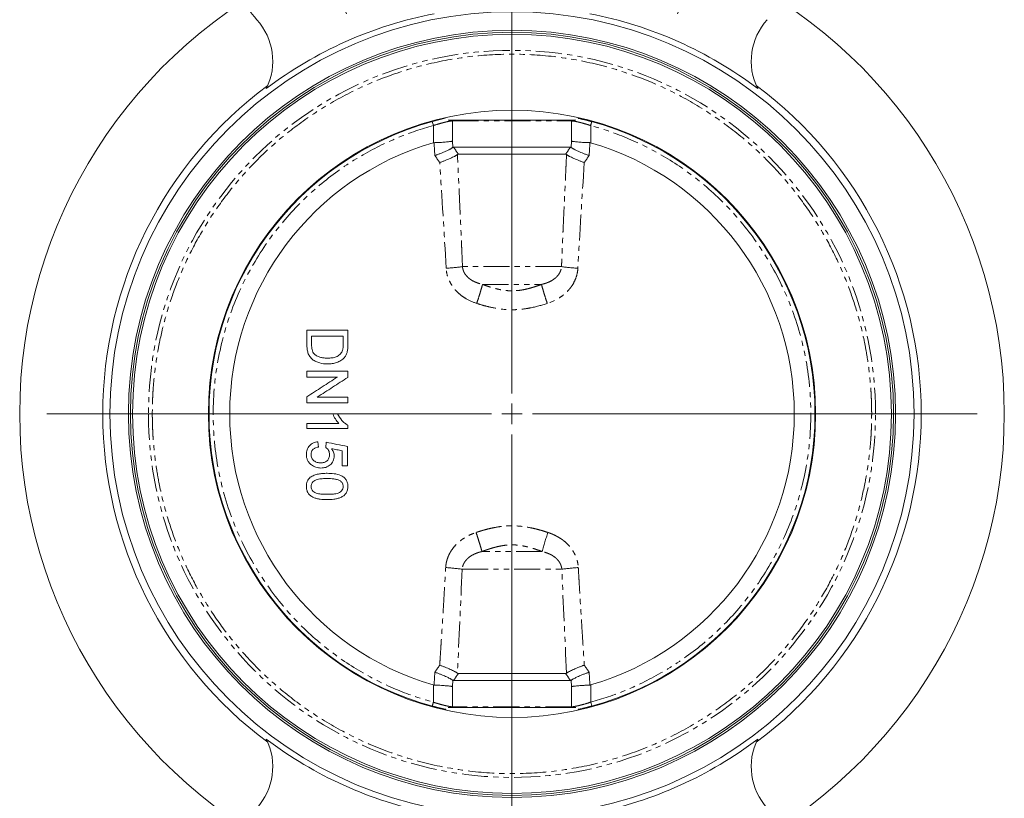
# Model space of a CAD drawing. Header units: millimetres. Extents: x 64 to 548, y -48 to 513.
# Tile 2 of 5: x 64 to 304, y 160 to 350. Entities that reach past the tile are written whole.
import ezdxf

# ---------------------------------------------------------------- set-up
doc = ezdxf.new("R2010")
doc.units = ezdxf.units.MM
doc.linetypes.add('PHANTOM', pattern=[12.7, 6.35, -1.27, 1.27, -1.27, 1.27, -1.27])

# ---------------------------------------------------------------- blocks, each defined once
blk = doc.blocks.new('SW_CENTERMARKSYMBOL_0')
at = {"color": 0, "linetype": 'Continuous', "lineweight": 0}
for p, q in [((-1.91, 4.62), (-5.55, 13.4)), ((93.76, 4.62), (97.39, 13.4)), ((45.92, -105.87), (45.92, 2.5)), ((0, 0), (-0.96, 2.31)), ((0, 0), (0.96, -2.31)), ((91.84, 0), (90.89, -2.31)), ((91.84, 0), (92.8, 2.31)), ((1.91, -4.62), (5.55, -13.4)), ((89.93, -4.62), (86.3, -13.4)), ((45.92, -110.87), (45.92, -108.37)), ((40.92, -110.87), (-67.44, -110.87)), ((45.92, -110.87), (43.42, -110.87)), ((45.92, -110.87), (45.92, -113.37)), ((45.92, -110.87), (48.42, -110.87)), ((50.92, -110.87), (159.29, -110.87)), ((45.92, -115.87), (45.92, -224.23)), ((1.91, -217.11), (5.55, -208.33)), ((89.93, -217.11), (86.3, -208.33)), ((0, -221.73), (0.96, -219.42)), ((91.84, -221.73), (90.89, -219.42)), ((0, -221.73), (-0.96, -224.04)), ((91.84, -221.73), (92.8, -224.04)), ((-1.91, -226.35), (-5.55, -235.13)), ((93.76, -226.35), (97.39, -235.13))]:
    blk.add_line(p, q, dxfattribs=at)
for start, end in [(69.8873, 110.1127), (112.5, 113.6937), (111.3063, 112.5), (67.5, 68.6937), (66.3063, 67.5), (114.8873, 245.1127), (294.8873, 65.1127), (246.3063, 247.5), (292.5, 293.6937), (247.5, 248.6937), (291.3063, 292.5), (249.8873, 290.1127)]:
    blk.add_arc((45.92, -110.87), 120, start, end, dxfattribs=at)

msp = doc.modelspace()

# ---------------------------------------------------------------- linework, layer by layer
at = {"color": 8, "linetype": 'PHANTOM', "lineweight": 0}
for p, q in [((165, 325.11), (165.27, 324.14)), ((165.27, 324.14), (165.27, 319.94)), ((169.94, 325.26), (198.94, 325.26)), ((169.94, 320.34), (169.94, 325.26)), ((198.94, 325.26), (198.94, 320.34)), ((203.62, 319.94), (203.62, 324.14)), ((169.94, 320.34), (170.01, 318.8)), ((198.94, 320.34), (198.87, 318.8)), ((196.51, 289.76), (172.37, 289.76)), ((177.25, 285.43), (191.63, 285.43)), ((191.77, 220.31), (177.11, 220.31)), ((172.29, 215.98), (196.59, 215.98)), ((165.27, 187.8), (165.27, 183.6)), ((169.94, 187.4), (170.01, 188.94)), ((169.94, 182.48), (169.94, 187.4)), ((198.94, 187.4), (198.87, 188.94)), ((198.94, 187.4), (198.94, 182.48)), ((203.62, 183.6), (203.62, 187.8)), ((198.94, 182.48), (169.94, 182.48)), ((203.88, 182.64), (203.62, 183.6))]:
    msp.add_line(p, q, dxfattribs=at)
at = {"color": 7, "linetype": 'Continuous', "lineweight": 15}
for p, q in [((168.11, 326.03), (168.18, 325.91)), ((168.88, 325.46), (184.44, 325.46)), ((184.44, 325.46), (200.01, 325.46)), ((198.67, 318.87), (170.21, 318.87)), ((197.52, 317.14), (171.36, 317.14)), ((140.76, 253.87), (141.94, 253.87)), ((134.44, 251.56), (134.44, 250.28)), ((137.26, 245.79), (137.13, 247.08)), ((139.18, 246.95), (139.06, 245.67)), ((143.03, 241.18), (144.31, 241.18)), ((171.36, 190.6), (197.52, 190.6)), ((170.21, 188.87), (198.67, 188.87)), ((168.88, 182.28), (200.01, 182.28)), ((200.77, 181.71), (200.7, 181.83))]:
    msp.add_line(p, q, dxfattribs=at)
at = {"color": 8, "linetype": 'PHANTOM', "lineweight": 0, "flags": 128}
for points in [[(169.96, 325.46), (169.96, 325.43), (169.94, 325.26)], [(198.92, 325.46), (198.93, 325.43), (198.94, 325.26)], [(169.96, 182.28), (169.96, 182.31), (169.94, 182.48)], [(198.92, 182.28), (198.93, 182.31), (198.94, 182.48)]]:
    msp.add_lwpolyline(points, dxfattribs=at)
at = {"color": 7, "linetype": 'Continuous', "lineweight": 15}
for radius in [98, 93.5, 93, 74]:
    msp.add_circle((184.44, 253.87), radius, dxfattribs=at)
for centre, radius, start, end in [((138.52, 364.74), 22, 204.1278, 222.2452), ((184.44, 253.87), 99.37, 101.0229, 127.061), ((184.44, 253.87), 99.37, 52.939, 78.9771), ((111.13, 339.86), 15, 333.5029, 42.2452), ((257.75, 339.86), 15, 137.7548, 206.4971), ((184.44, 253.87), 92.5, 0, 180), ((184.44, 253.87), 99.75, 126.6545, 233.3455), ((184.44, 253.87), 99.75, 306.6545, 53.3455), ((184.44, 253.87), 73.85, 102.7192, 180), ((184.44, 253.87), 73.85, 0, 77.2808), ((184.44, 253.87), 68.8, 106.1832, 253.8168), ((184.44, 253.87), 68.8, 286.1832, 73.8168), ((184.44, 253.87), 92.5, 180, 360), ((184.44, 253.87), 73.85, 180, 257.2808), ((184.44, 253.87), 73.85, 282.7192, 0), ((111.13, 167.88), 15, 317.7548, 26.4971), ((184.44, 253.87), 99.37, 232.939, 258.3649), ((184.44, 253.87), 99.37, 281.6351, 307.061), ((257.75, 167.88), 15, 153.5029, 222.2452)]:
    msp.add_arc(centre, radius, start, end, dxfattribs=at)
at = {"color": 8, "linetype": 'PHANTOM', "lineweight": 0}
for centre, radius, start, end in [((184.44, 253.87), 88.61, 0, 180), ((166.61, 327.94), 38.61, 272.6371, 278.5816), ((202.27, 327.94), 38.61, 261.4184, 267.3629), ((184.44, 253.87), 88.61, 180, 0), ((258.47, 202.34), 69.08, 160.8821, 164.9169), ((166.58, 180.2), 36.24, 80.9291, 87.3097), ((202.31, 180.2), 36.24, 92.6903, 99.0709)]:
    msp.add_arc(centre, radius, start, end, dxfattribs=at)
for points, knots in [([(272.11, 253.87), (272.11, 254.18), (272.11, 254.81), (272.09, 255.76), (272.07, 256.7), (272.03, 257.64), (271.99, 258.58), (271.89, 260.21), (271.7, 262.52), (271.35, 265.57), (270.87, 268.68), (270.05, 273), (268.66, 278.58), (266.35, 285.44), (263.29, 292.47), (259.4, 299.59), (254.61, 306.68), (248.85, 313.58), (242.1, 320.14), (234.37, 326.17), (225.7, 331.45), (216.2, 335.81), (206.02, 339.07), (195.36, 341.09), (184.44, 341.77), (173.52, 341.09), (162.86, 339.07), (152.68, 335.81), (143.18, 331.45), (134.51, 326.17), (126.78, 320.14), (120.03, 313.58), (114.27, 306.68), (109.48, 299.59), (105.59, 292.47), (102.54, 285.44), (100.23, 278.58), (98.83, 273), (98.01, 268.68), (97.54, 265.57), (97.18, 262.52), (96.96, 259.9), (96.84, 257.64), (96.78, 255.76), (96.77, 254.5), (96.77, 253.87)], [0, 0, 0, 0, 0.003423, 0.006846, 0.010268, 0.013691, 0.017114, 0.020538, 0.031466, 0.042396, 0.054022, 0.06565, 0.090365, 0.116606, 0.144422, 0.173842, 0.204873, 0.237492, 0.271638, 0.307213, 0.344072, 0.382028, 0.42085, 0.460272, 0.5, 0.539728, 0.57915, 0.617972, 0.655928, 0.692787, 0.728362, 0.762509, 0.795127, 0.826158, 0.855578, 0.883394, 0.909636, 0.934351, 0.945977, 0.957605, 0.968533, 0.979463, 0.986308, 0.993153, 1, 1, 1, 1]), ([(165.27, 324.14), (162.44, 323.37), (159.53, 322.39), (153.61, 319.94), (150.6, 318.46), (144.58, 314.93), (141.57, 312.88), (135.7, 308.13), (132.84, 305.43), (127.44, 299.4), (124.91, 296.06), (120.38, 288.79), (118.37, 284.86), (115.08, 276.55), (113.79, 272.16), (112.05, 263.14), (111.6, 258.51), (111.6, 249.24), (112.05, 244.6), (113.79, 235.58), (115.08, 231.19), (118.37, 222.88), (120.38, 218.95), (124.91, 211.68), (127.44, 208.34), (132.84, 202.31), (135.7, 199.61), (141.57, 194.87), (144.58, 192.81), (150.6, 189.28), (153.61, 187.8), (159.53, 185.35), (162.44, 184.37), (165.27, 183.6)], [0, 0, 0, 0, 0.0625, 0.0625, 0.125, 0.125, 0.1875, 0.1875, 0.25, 0.25, 0.3125, 0.3125, 0.375, 0.375, 0.4375, 0.4375, 0.5, 0.5, 0.5625, 0.5625, 0.625, 0.625, 0.6875, 0.6875, 0.75, 0.75, 0.8125, 0.8125, 0.875, 0.875, 0.9375, 0.9375, 1, 1, 1, 1]), ([(169.94, 325.26), (169.85, 325.26), (169.74, 325.26), (169.49, 325.23), (169.34, 325.21), (169.03, 325.16), (168.86, 325.12), (168.49, 325.05), (168.29, 325), (167.87, 324.9), (167.65, 324.84), (167.2, 324.73), (166.97, 324.66), (166.25, 324.45), (165.76, 324.3), (165.27, 324.14)], [0, 0, 0, 0, 0.125, 0.125, 0.25, 0.25, 0.375, 0.375, 0.5, 0.5, 0.625, 0.625, 0.75, 0.75, 1, 1, 1, 1]), ([(203.62, 324.14), (203.37, 324.22), (203.12, 324.3), (202.63, 324.45), (202.38, 324.52), (201.91, 324.66), (201.68, 324.73), (201.22, 324.85), (201, 324.9), (200.59, 325), (200.39, 325.05), (200.02, 325.12), (199.85, 325.16), (199.37, 325.24), (199.12, 325.26), (198.94, 325.26)], [0, 0, 0, 0, 0.125, 0.125, 0.25, 0.25, 0.375, 0.375, 0.5, 0.5, 0.625, 0.625, 0.75, 0.75, 1, 1, 1, 1]), ([(200.55, 325.91), (201.05, 325.8), (202.09, 325.58), (203.27, 325.27), (203.88, 325.11)], [0, 0, 0, 0, 0.4830893, 1, 1, 1, 1]), ([(203.62, 324.14), (203.65, 324.25), (203.68, 324.37), (203.74, 324.61), (203.77, 324.72), (203.83, 324.91), (203.85, 324.98), (203.87, 325.08), (203.88, 325.1), (203.88, 325.11)], [0, 0, 0, 0, 0.25, 0.25, 0.5, 0.5, 0.75, 0.75, 1, 1, 1, 1]), ([(203.62, 183.6), (206.44, 184.37), (209.35, 185.35), (215.27, 187.8), (218.28, 189.28), (224.31, 192.81), (227.31, 194.87), (233.19, 199.61), (236.05, 202.31), (241.44, 208.34), (243.97, 211.68), (248.51, 218.95), (250.51, 222.88), (253.8, 231.19), (255.1, 235.58), (256.83, 244.6), (257.28, 249.24), (257.28, 258.51), (256.83, 263.14), (255.1, 272.16), (253.8, 276.55), (250.51, 284.86), (248.51, 288.79), (243.97, 296.06), (241.44, 299.4), (236.05, 305.43), (233.19, 308.13), (227.31, 312.88), (224.31, 314.93), (218.28, 318.46), (215.27, 319.94), (209.35, 322.39), (206.44, 323.37), (203.62, 324.14)], [0, 0, 0, 0, 0.0625, 0.0625, 0.125, 0.125, 0.1875, 0.1875, 0.25, 0.25, 0.3125, 0.3125, 0.375, 0.375, 0.4375, 0.4375, 0.5, 0.5, 0.5625, 0.5625, 0.625, 0.625, 0.6875, 0.6875, 0.75, 0.75, 0.8125, 0.8125, 0.875, 0.875, 0.9375, 0.9375, 1, 1, 1, 1]), ([(172.37, 289.76), (172.34, 290.5), (172.28, 292), (172.18, 294.26), (172.09, 296.53), (171.99, 298.82), (171.88, 301.12), (171.74, 304.16), (171.57, 307.95), (171.35, 312.49), (171.21, 315.54), (171.14, 317.07)], [0, 0, 0, 0, 0.081931, 0.164448, 0.247554, 0.331249, 0.415534, 0.50041, 0.665047, 0.831574, 1, 1, 1, 1]), ([(197.74, 317.07), (197.7, 316.28), (197.63, 314.72), (197.52, 312.38), (197.41, 310.06), (197.31, 307.74), (197.2, 305.45), (197.09, 303.17), (196.99, 300.9), (196.89, 298.64), (196.79, 296.4), (196.69, 294.17), (196.6, 291.96), (196.54, 290.49), (196.51, 289.76)], [0, 0, 0, 0, 0.086314, 0.172082, 0.257307, 0.341988, 0.426126, 0.509724, 0.592781, 0.675299, 0.757278, 0.838721, 0.919628, 1, 1, 1, 1]), ([(175.85, 280.8), (174.88, 281.12), (173.96, 281.52), (172.66, 282.3), (172.24, 282.59), (171.46, 283.23), (171.09, 283.57), (170.58, 284.12), (170.41, 284.31), (170.1, 284.71), (169.95, 284.92), (169.53, 285.55), (169.29, 285.99), (168.89, 286.9), (168.72, 287.38), (168.48, 288.37), (168.41, 288.87), (168.38, 289.37)], [0, 0, 0, 0, 0.25, 0.25, 0.375, 0.375, 0.5, 0.5, 0.5625, 0.5625, 0.625, 0.625, 0.75, 0.75, 0.875, 0.875, 1, 1, 1, 1]), ([(172.37, 289.76), (172.38, 289.69), (172.39, 289.56), (172.42, 289.37), (172.46, 289.18), (172.51, 288.99), (172.57, 288.81), (172.65, 288.62), (172.73, 288.44), (172.82, 288.26), (173.03, 287.89), (173.43, 287.37), (174.07, 286.79), (174.81, 286.31), (175.5, 285.98), (176.13, 285.74), (176.68, 285.57), (177.06, 285.47), (177.25, 285.43)], [0, 0, 0, 0, 0.027121, 0.054413, 0.081894, 0.109581, 0.137489, 0.165635, 0.194035, 0.222705, 0.251661, 0.373545, 0.501276, 0.623346, 0.750831, 0.832062, 0.915031, 1, 1, 1, 1]), ([(191.63, 285.43), (191.75, 285.45), (191.98, 285.51), (192.32, 285.6), (192.65, 285.71), (192.97, 285.82), (193.46, 286.01), (194.08, 286.31), (194.82, 286.8), (195.46, 287.38), (195.89, 287.94), (196.14, 288.41), (196.28, 288.73), (196.39, 289.07), (196.47, 289.41), (196.5, 289.64), (196.51, 289.76)], [0, 0, 0, 0, 0.0514568, 0.1021498, 0.1521355, 0.2014716, 0.2502151, 0.3779372, 0.5002198, 0.6280234, 0.749975, 0.8015404, 0.8522329, 0.9021445, 0.9513684, 1, 1, 1, 1]), ([(200.5, 289.37), (200.47, 288.86), (200.4, 288.36), (200.16, 287.39), (200, 286.91), (199.59, 285.98), (199.34, 285.54), (198.93, 284.91), (198.78, 284.71), (198.47, 284.31), (198.3, 284.12), (197.78, 283.56), (197.41, 283.22), (196.63, 282.59), (196.21, 282.3), (194.91, 281.52), (193.99, 281.11), (193.03, 280.8)], [0, 0, 0, 0, 0.125, 0.125, 0.25, 0.25, 0.375, 0.375, 0.4375, 0.4375, 0.5, 0.5, 0.625, 0.625, 0.75, 0.75, 1, 1, 1, 1]), ([(175.85, 280.8), (175.99, 281.25), (176.15, 281.72), (176.45, 282.66), (176.59, 283.13), (176.85, 283.97), (176.96, 284.35), (177.14, 284.99), (177.21, 285.24), (177.25, 285.43)], [0, 0, 0, 0, 0.25, 0.25, 0.5, 0.5, 0.75, 0.75, 1, 1, 1, 1]), ([(191.63, 285.43), (191.42, 285.35), (190.99, 285.19), (190.36, 284.98), (189.75, 284.78), (189.15, 284.6), (188.56, 284.44), (187.88, 284.27), (187.1, 284.1), (185.91, 283.92), (184.44, 283.82), (182.97, 283.92), (181.8, 284.1), (180.82, 284.31), (179.73, 284.59), (178.51, 284.97), (177.68, 285.27), (177.25, 285.43)], [0, 0, 0, 0, 0.0467097, 0.0917894, 0.1353392, 0.1774785, 0.218348, 0.258111, 0.3205617, 0.3808207, 0.5003899, 0.6190363, 0.6787039, 0.7405202, 0.8215512, 0.9076893, 1, 1, 1, 1]), ([(193.03, 280.8), (192.89, 281.25), (192.73, 281.72), (192.43, 282.66), (192.29, 283.13), (192.03, 283.97), (191.92, 284.35), (191.74, 284.99), (191.68, 285.24), (191.63, 285.43)], [0, 0, 0, 0, 0.25, 0.25, 0.5, 0.5, 0.75, 0.75, 1, 1, 1, 1]), ([(193.03, 280.8), (191.66, 280.35), (190.26, 279.96), (188.1, 279.54), (187.38, 279.43), (185.91, 279.29), (185.17, 279.25), (182.96, 279.25), (181.51, 279.4), (179.37, 279.82), (178.66, 279.98), (177.25, 280.36), (176.54, 280.57), (175.85, 280.8)], [0, 0, 0, 0, 0.25, 0.25, 0.375, 0.375, 0.5, 0.5, 0.75, 0.75, 0.875, 0.875, 1, 1, 1, 1]), ([(95.83, 253.87), (95.77, 253.87), (95.69, 253.87), (95.46, 253.87), (95.31, 253.87), (94.92, 253.87), (94.69, 253.87), (94.17, 253.87), (93.88, 253.87), (93.33, 253.87), (93.06, 253.87), (92.61, 253.87), (92.43, 253.87), (92.16, 253.87), (92.07, 253.87), (91.96, 253.87), (91.94, 253.87), (91.94, 253.87)], [0, 0, 0, 0, 0.125, 0.125, 0.25, 0.25, 0.375, 0.375, 0.5, 0.5, 0.625, 0.625, 0.75, 0.75, 0.875, 0.875, 1, 1, 1, 1]), ([(95.83, 253.87), (95.86, 253.87), (95.91, 253.87), (96.03, 253.87), (96.11, 253.87), (96.28, 253.87), (96.37, 253.87), (96.57, 253.87), (96.67, 253.87), (96.77, 253.87)], [0, 0, 0, 0, 0.25, 0.25, 0.5, 0.5, 0.75, 0.75, 1, 1, 1, 1]), ([(96.77, 253.87), (96.77, 253.56), (96.77, 252.93), (96.79, 251.99), (96.81, 251.04), (96.85, 250.1), (96.89, 249.16), (96.99, 247.53), (97.18, 245.22), (97.54, 242.17), (98.01, 239.07), (98.83, 234.74), (100.23, 229.16), (102.54, 222.3), (105.59, 215.27), (109.48, 208.15), (114.27, 201.06), (120.03, 194.16), (126.78, 187.6), (134.51, 181.58), (143.18, 176.29), (152.68, 171.93), (162.86, 168.67), (173.52, 166.65), (184.44, 165.97), (195.36, 166.65), (206.02, 168.67), (216.2, 171.93), (225.7, 176.29), (234.37, 181.58), (242.1, 187.6), (248.85, 194.16), (254.61, 201.06), (259.4, 208.15), (263.29, 215.27), (266.35, 222.3), (268.66, 229.16), (270.05, 234.74), (270.87, 239.07), (271.35, 242.17), (271.7, 245.22), (271.92, 247.85), (272.04, 250.1), (272.1, 251.99), (272.11, 253.24), (272.11, 253.87)], [0, 0, 0, 0, 0.003423, 0.006846, 0.010268, 0.013691, 0.017114, 0.020538, 0.031466, 0.042396, 0.054022, 0.06565, 0.090365, 0.116606, 0.144422, 0.173842, 0.204873, 0.237492, 0.271638, 0.307213, 0.344072, 0.382028, 0.42085, 0.460272, 0.5, 0.539728, 0.57915, 0.617972, 0.655928, 0.692787, 0.728362, 0.762509, 0.795127, 0.826158, 0.855578, 0.883394, 0.909636, 0.934351, 0.945977, 0.957605, 0.968533, 0.979463, 0.986308, 0.993153, 1, 1, 1, 1]), ([(273.06, 253.87), (273.02, 253.87), (272.98, 253.87), (272.85, 253.87), (272.78, 253.87), (272.6, 253.87), (272.51, 253.87), (272.31, 253.87), (272.21, 253.87), (272.11, 253.87)], [0, 0, 0, 0, 0.25, 0.25, 0.5, 0.5, 0.75, 0.75, 1, 1, 1, 1]), ([(273.06, 253.87), (273.11, 253.87), (273.19, 253.87), (273.42, 253.87), (273.57, 253.87), (273.96, 253.87), (274.19, 253.87), (274.72, 253.87), (275, 253.87), (275.56, 253.87), (275.82, 253.87), (276.27, 253.87), (276.45, 253.87), (276.72, 253.87), (276.81, 253.87), (276.92, 253.87), (276.94, 253.87), (276.94, 253.87)], [0, 0, 0, 0, 0.125, 0.125, 0.25, 0.25, 0.375, 0.375, 0.5, 0.5, 0.625, 0.625, 0.75, 0.75, 0.875, 0.875, 1, 1, 1, 1]), ([(175.68, 224.96), (175.86, 225.02), (176.22, 225.14), (176.76, 225.31), (177.29, 225.47), (178.01, 225.67), (178.91, 225.9), (180.36, 226.22), (182.2, 226.5), (184.44, 226.62), (186.68, 226.5), (188.51, 226.22), (189.97, 225.9), (191.04, 225.63), (192.13, 225.31), (192.84, 225.08), (193.2, 224.96)], [0, 0, 0, 0, 0.032003, 0.063511, 0.094559, 0.125184, 0.188286, 0.249785, 0.374369, 0.499986, 0.625057, 0.74951, 0.811148, 0.874395, 0.936272, 1, 1, 1, 1]), ([(168.28, 216.4), (168.28, 216.48), (168.29, 216.65), (168.32, 216.9), (168.35, 217.15), (168.39, 217.39), (168.44, 217.64), (168.53, 218.05), (168.69, 218.61), (168.97, 219.31), (169.3, 219.98), (169.82, 220.84), (170.59, 221.83), (171.51, 222.69), (172.31, 223.3), (172.94, 223.71), (173.6, 224.09), (174.27, 224.42), (174.97, 224.71), (175.44, 224.88), (175.68, 224.96)], [0, 0, 0, 0, 0.021064, 0.042002, 0.062836, 0.083583, 0.104262, 0.124891, 0.187756, 0.249828, 0.312639, 0.374719, 0.49973, 0.624557, 0.68716, 0.749663, 0.812134, 0.874811, 0.937144, 1, 1, 1, 1]), ([(177.11, 220.31), (177.07, 220.5), (177, 220.75), (176.82, 221.39), (176.71, 221.77), (176.44, 222.62), (176.3, 223.09), (175.99, 224.04), (175.83, 224.51), (175.68, 224.96)], [0, 0, 0, 0, 0.25, 0.25, 0.5, 0.5, 0.75, 0.75, 1, 1, 1, 1]), ([(193.2, 224.96), (193.32, 224.92), (193.56, 224.84), (193.91, 224.71), (194.26, 224.57), (194.72, 224.36), (195.28, 224.09), (195.94, 223.72), (196.57, 223.31), (197.37, 222.7), (198.29, 221.84), (199.06, 220.85), (199.58, 219.99), (199.91, 219.32), (200.18, 218.62), (200.37, 217.98), (200.49, 217.4), (200.57, 216.9), (200.59, 216.57), (200.6, 216.4)], [0, 0, 0, 0, 0.0314674, 0.0627705, 0.0939428, 0.1250185, 0.1873834, 0.2495417, 0.3122014, 0.3749598, 0.499451, 0.6246769, 0.6865416, 0.749133, 0.8111507, 0.8739593, 0.9156451, 0.9576073, 1, 1, 1, 1]), ([(177.11, 220.31), (177.33, 220.4), (177.76, 220.56), (178.4, 220.78), (179.02, 220.98), (179.63, 221.17), (180.22, 221.34), (180.91, 221.51), (181.7, 221.68), (182.6, 221.83), (183.5, 221.93), (184.39, 221.96), (185.29, 221.93), (186.19, 221.84), (187.1, 221.7), (188.1, 221.49), (189.22, 221.19), (190.48, 220.79), (191.33, 220.48), (191.77, 220.31)], [0, 0, 0, 0, 0.0465038, 0.0913541, 0.1346465, 0.1764958, 0.2170382, 0.2564329, 0.3181781, 0.3776467, 0.4377891, 0.4970087, 0.5561565, 0.6161441, 0.6760801, 0.7382893, 0.8197642, 0.9066372, 1, 1, 1, 1]), ([(177.11, 220.31), (177, 220.29), (176.77, 220.23), (176.43, 220.14), (176.1, 220.03), (175.78, 219.92), (175.3, 219.72), (174.68, 219.42), (173.96, 218.93), (173.33, 218.35), (172.9, 217.79), (172.66, 217.33), (172.51, 217), (172.41, 216.67), (172.33, 216.33), (172.3, 216.1), (172.29, 215.98)], [0, 0, 0, 0, 0.05144, 0.102133, 0.152134, 0.201501, 0.250289, 0.377897, 0.500248, 0.62794, 0.749995, 0.801521, 0.852202, 0.90212, 0.951358, 1, 1, 1, 1]), ([(196.59, 215.98), (196.59, 216.05), (196.57, 216.18), (196.54, 216.37), (196.5, 216.55), (196.45, 216.74), (196.39, 216.93), (196.32, 217.11), (196.24, 217.29), (196.15, 217.47), (195.94, 217.84), (195.55, 218.36), (194.91, 218.94), (194.19, 219.42), (193.51, 219.76), (192.88, 220), (192.33, 220.17), (191.96, 220.27), (191.77, 220.31)], [0, 0, 0, 0, 0.027128, 0.05443, 0.081921, 0.109616, 0.13753, 0.165677, 0.194071, 0.222728, 0.25166, 0.373653, 0.501277, 0.623441, 0.750841, 0.832111, 0.915078, 1, 1, 1, 1]), ([(166.83, 192.62), (166.87, 193.3), (166.95, 194.64), (167.08, 196.62), (167.22, 198.93), (167.39, 201.55), (167.58, 204.55), (167.76, 207.49), (167.94, 210.5), (168.11, 213.45), (168.22, 215.44), (168.28, 216.4)], [0, 0, 0, 0, 0.086326, 0.169659, 0.25, 0.378547, 0.499998, 0.628788, 0.75, 0.879093, 1, 1, 1, 1]), ([(200.6, 216.4), (200.64, 215.76), (200.71, 214.47), (200.83, 212.48), (200.96, 210.17), (201.12, 207.49), (201.31, 204.55), (201.49, 201.55), (201.68, 198.6), (201.87, 195.61), (201.99, 193.63), (202.05, 192.62)], [0, 0, 0, 0, 0.0796959, 0.1630279, 0.2500006, 0.3712119, 0.5000021, 0.6214537, 0.7500004, 0.8716333, 1, 1, 1, 1]), ([(165.63, 190.9), (165.83, 191.19), (166.23, 191.77), (166.63, 192.34), (166.83, 192.62)], [0, 0, 0, 0, 0.505893, 1, 1, 1, 1]), ([(202.05, 192.62), (202.25, 192.34), (202.65, 191.77), (203.05, 191.19), (203.25, 190.9)], [0, 0, 0, 0, 0.494107, 1, 1, 1, 1]), ([(165.45, 187.77), (165.48, 188.3), (165.54, 189.34), (165.6, 190.39), (165.63, 190.9)], [0, 0, 0, 0, 0.506665, 1, 1, 1, 1]), ([(203.25, 190.9), (203.28, 190.39), (203.34, 189.34), (203.4, 188.3), (203.43, 187.77)], [0, 0, 0, 0, 0.4933347, 1, 1, 1, 1]), ([(165.27, 183.6), (165.23, 183.49), (165.2, 183.37), (165.14, 183.13), (165.11, 183.02), (165.06, 182.83), (165.04, 182.76), (165.01, 182.66), (165, 182.64), (165, 182.64)], [0, 0, 0, 0, 0.25, 0.25, 0.5, 0.5, 0.75, 0.75, 1, 1, 1, 1]), ([(168.33, 181.84), (167.83, 181.94), (166.79, 182.16), (165.61, 182.48), (165, 182.64)], [0, 0, 0, 0, 0.483089, 1, 1, 1, 1]), ([(165.27, 183.6), (165.51, 183.52), (165.76, 183.44), (166.25, 183.29), (166.5, 183.22), (166.97, 183.08), (167.21, 183.02), (167.66, 182.9), (167.88, 182.84), (168.29, 182.74), (168.49, 182.7), (168.86, 182.62), (169.03, 182.59), (169.51, 182.51), (169.76, 182.48), (169.94, 182.48)], [0, 0, 0, 0, 0.125, 0.125, 0.25, 0.25, 0.375, 0.375, 0.5, 0.5, 0.625, 0.625, 0.75, 0.75, 1, 1, 1, 1]), ([(198.94, 182.48), (199.03, 182.48), (199.14, 182.49), (199.39, 182.51), (199.54, 182.53), (199.85, 182.59), (200.02, 182.62), (200.39, 182.7), (200.6, 182.74), (201.01, 182.84), (201.23, 182.9), (201.68, 183.02), (201.91, 183.08), (202.63, 183.29), (203.12, 183.44), (203.62, 183.6)], [0, 0, 0, 0, 0.125, 0.125, 0.25, 0.25, 0.375, 0.375, 0.5, 0.5, 0.625, 0.625, 0.75, 0.75, 1, 1, 1, 1]), ([(203.88, 182.64), (203.27, 182.48), (202.1, 182.16), (201.06, 181.94), (200.55, 181.84)], [0, 0, 0, 0, 0.5142853, 1, 1, 1, 1])]:
    msp.add_open_spline(points, degree=3, knots=knots, dxfattribs=at)
at = {"color": 7, "linetype": 'Continuous', "lineweight": 15}
for points, knots in [([(165.45, 319.97), (165.42, 319.97), (165.36, 319.97), (165.3, 319.95), (165.27, 319.94)], [0, 0, 0, 0, 0.494967, 1, 1, 1, 1]), ([(169.94, 320.34), (169.92, 320.34), (169.87, 320.32), (169.78, 320.31), (169.7, 320.29), (169.62, 320.28), (169.53, 320.27), (169.45, 320.26), (169.37, 320.24), (169.3, 320.23), (169.1, 320.21), (168.75, 320.17), (168.18, 320.12), (167.56, 320.07), (167, 320.04), (166.53, 320.02), (166.17, 320), (165.81, 319.99), (165.57, 319.98), (165.45, 319.97)], [0, 0, 0, 0, 0.0363671, 0.0706139, 0.1027402, 0.1327462, 0.1606317, 0.1863966, 0.210041, 0.2315648, 0.250968, 0.3824349, 0.5007492, 0.6290163, 0.7504004, 0.814213, 0.8770828, 0.9390113, 1, 1, 1, 1]), ([(203.43, 319.97), (203.36, 319.98), (203.22, 319.98), (203.02, 319.99), (202.81, 320), (202.61, 320.01), (202.4, 320.01), (202.2, 320.02), (201.84, 320.04), (201.32, 320.07), (200.7, 320.12), (200.13, 320.17), (199.75, 320.21), (199.48, 320.25), (199.3, 320.27), (199.11, 320.31), (199, 320.33), (198.94, 320.34)], [0, 0, 0, 0, 0.03474, 0.069787, 0.105141, 0.140803, 0.176774, 0.213053, 0.24964, 0.37102, 0.499295, 0.617604, 0.749079, 0.795711, 0.853076, 0.921174, 1, 1, 1, 1]), ([(203.62, 319.94), (203.58, 319.95), (203.52, 319.97), (203.46, 319.97), (203.43, 319.97)], [0, 0, 0, 0, 0.5050329, 1, 1, 1, 1]), ([(165.63, 316.84), (165.7, 316.86), (165.85, 316.91), (166.08, 316.99), (166.36, 317.1), (166.68, 317.21), (167.05, 317.36), (167.41, 317.5), (167.83, 317.67), (168.32, 317.88), (168.84, 318.13), (169.24, 318.33), (169.52, 318.49), (169.71, 318.6), (169.87, 318.71), (169.96, 318.77), (170.01, 318.8)], [0, 0, 0, 0, 0.0369892, 0.0788643, 0.1257443, 0.1879243, 0.2508922, 0.3321193, 0.3932698, 0.5007621, 0.6309362, 0.7504442, 0.8149953, 0.8781696, 0.9398653, 1, 1, 1, 1]), ([(171.14, 317.07), (171.11, 317.05), (171.05, 317), (170.95, 316.94), (170.83, 316.87), (170.7, 316.79), (170.57, 316.71), (170.33, 316.59), (169.96, 316.4), (169.41, 316.14), (168.81, 315.88), (168.28, 315.67), (167.84, 315.5), (167.51, 315.37), (167.17, 315.24), (166.94, 315.16), (166.83, 315.12)], [0, 0, 0, 0, 0.039854, 0.080435, 0.121723, 0.163697, 0.206331, 0.249594, 0.36903, 0.499383, 0.624691, 0.749303, 0.81207, 0.874135, 0.937288, 1, 1, 1, 1]), ([(197.74, 317.07), (197.77, 317.05), (197.83, 317), (197.94, 316.94), (198.05, 316.87), (198.18, 316.79), (198.31, 316.71), (198.55, 316.59), (198.92, 316.4), (199.47, 316.14), (200.07, 315.88), (200.6, 315.67), (201.04, 315.5), (201.37, 315.37), (201.71, 315.24), (201.94, 315.16), (202.05, 315.12)], [0, 0, 0, 0, 0.039849, 0.080437, 0.121737, 0.16372, 0.206352, 0.249594, 0.369105, 0.499383, 0.624691, 0.749303, 0.812105, 0.874135, 0.937217, 1, 1, 1, 1]), ([(198.87, 318.8), (198.9, 318.78), (198.95, 318.75), (199.03, 318.69), (199.12, 318.63), (199.22, 318.57), (199.33, 318.5), (199.45, 318.44), (199.67, 318.32), (200.04, 318.13), (200.59, 317.87), (201.21, 317.6), (201.75, 317.39), (202.2, 317.21), (202.55, 317.08), (202.9, 316.96), (203.13, 316.88), (203.25, 316.84)], [0, 0, 0, 0, 0.034172, 0.068864, 0.104064, 0.139756, 0.175923, 0.212546, 0.249603, 0.369112, 0.499304, 0.624646, 0.749107, 0.812059, 0.874246, 0.937322, 1, 1, 1, 1]), ([(134.44, 274.26), (135.11, 274.26), (136.44, 274.26), (138.44, 274.26), (140.44, 274.26), (142.44, 274.26), (143.77, 274.26), (144.44, 274.26)], [0, 0, 0, 0, 0.200004, 0.400002, 0.599998, 0.799996, 1, 1, 1, 1]), ([(134.44, 270.67), (134.44, 271.27), (134.44, 272.46), (134.44, 273.66), (134.44, 274.26)], [0, 0, 0, 0, 0.5, 1, 1, 1, 1]), ([(144.44, 274.26), (144.44, 273.69), (144.44, 272.55), (144.44, 271.41), (144.44, 270.84)], [0, 0, 0, 0, 0.5, 1, 1, 1, 1]), ([(143.29, 272.85), (142.65, 272.85), (141.36, 272.85), (139.44, 272.85), (137.52, 272.85), (136.24, 272.85), (135.59, 272.85)], [0, 0, 0, 0, 0.2500023, 0.5, 0.7499977, 1, 1, 1, 1]), ([(135.59, 272.85), (135.59, 272.5), (135.59, 271.81), (135.59, 271.13), (135.59, 270.78)], [0, 0, 0, 0, 0.5, 1, 1, 1, 1]), ([(143.29, 270.82), (143.29, 271.16), (143.29, 271.83), (143.29, 272.51), (143.29, 272.85)], [0, 0, 0, 0, 0.5, 1, 1, 1, 1]), ([(134.44, 270.67), (134.44, 270.35), (134.46, 270.02), (134.54, 269.37), (134.61, 269.05), (134.81, 268.42), (134.95, 268.13), (135.23, 267.72), (135.34, 267.6), (135.57, 267.36), (135.69, 267.25), (135.94, 267.04), (136.08, 266.95), (136.36, 266.78), (136.5, 266.7), (136.94, 266.49), (137.25, 266.38), (138.19, 266.11), (138.84, 266.06), (139.49, 266.05)], [0, 0, 0, 0, 0.125, 0.125, 0.25, 0.25, 0.375, 0.375, 0.4375, 0.4375, 0.5, 0.5, 0.5625, 0.5625, 0.625, 0.625, 0.75, 0.75, 1, 1, 1, 1]), ([(136.3, 268.42), (136.15, 268.57), (136.03, 268.75), (135.83, 269.12), (135.76, 269.32), (135.66, 269.73), (135.64, 269.94), (135.6, 270.36), (135.6, 270.57), (135.59, 270.78)], [0, 0, 0, 0, 0.25, 0.25, 0.5, 0.5, 0.75, 0.75, 1, 1, 1, 1]), ([(143.08, 269.17), (143.01, 269), (142.92, 268.85), (142.71, 268.57), (142.59, 268.44), (142.2, 268.09), (141.89, 267.9), (141.41, 267.71), (141.24, 267.66), (140.9, 267.58), (140.73, 267.55), (140.21, 267.48), (139.87, 267.46), (139.52, 267.46)], [0, 0, 0, 0, 0.125, 0.125, 0.25, 0.25, 0.5, 0.5, 0.625, 0.625, 0.75, 0.75, 1, 1, 1, 1]), ([(143.29, 270.82), (143.28, 270.54), (143.28, 270.26), (143.24, 269.84), (143.22, 269.7), (143.17, 269.43), (143.13, 269.3), (143.08, 269.17)], [0, 0, 0, 0, 0.5, 0.5, 0.75, 0.75, 1, 1, 1, 1]), ([(143.58, 267.61), (143.75, 267.83), (143.91, 268.05), (144.15, 268.54), (144.23, 268.8), (144.3, 269.07)], [0, 0, 0, 0, 0.5, 0.5, 1, 1, 1, 1]), ([(144.3, 269.07), (144.36, 269.36), (144.39, 269.65), (144.42, 270.1), (144.43, 270.24), (144.44, 270.54), (144.44, 270.69), (144.44, 270.84)], [0, 0, 0, 0, 0.5, 0.5, 0.75, 0.75, 1, 1, 1, 1]), ([(139.52, 267.46), (139.23, 267.46), (138.94, 267.48), (138.37, 267.53), (138.09, 267.58), (137.54, 267.72), (137.27, 267.81), (136.76, 268.07), (136.52, 268.23), (136.3, 268.42)], [0, 0, 0, 0, 0.25, 0.25, 0.5, 0.5, 0.75, 0.75, 1, 1, 1, 1]), ([(139.49, 266.05), (139.87, 266.05), (140.25, 266.08), (140.99, 266.18), (141.36, 266.27), (141.89, 266.44), (142.07, 266.51), (142.4, 266.68), (142.57, 266.77), (143.04, 267.08), (143.33, 267.33), (143.58, 267.61)], [0, 0, 0, 0, 0.25, 0.25, 0.5, 0.5, 0.625, 0.625, 0.75, 0.75, 1, 1, 1, 1]), ([(134.44, 262.85), (134.44, 263.08), (134.44, 263.55), (134.44, 264.02), (134.44, 264.26)], [0, 0, 0, 0, 0.5, 1, 1, 1, 1]), ([(134.44, 264.26), (135.11, 264.26), (136.44, 264.26), (138.44, 264.26), (140.44, 264.26), (142.44, 264.26), (143.77, 264.26), (144.44, 264.26)], [0, 0, 0, 0, 0.200004, 0.400002, 0.599998, 0.799996, 1, 1, 1, 1]), ([(144.44, 264.26), (144.44, 264.01), (144.44, 263.51), (144.44, 263.01), (144.44, 262.76)], [0, 0, 0, 0, 0.5, 1, 1, 1, 1]), ([(134.44, 258.05), (135.06, 258.45), (136.3, 259.25), (138.17, 260.45), (140.04, 261.65), (141.28, 262.45), (141.9, 262.85)], [0, 0, 0, 0, 0.250003, 0.5, 0.749997, 1, 1, 1, 1]), ([(141.9, 262.85), (141.28, 262.85), (140.04, 262.85), (138.17, 262.85), (136.3, 262.85), (135.06, 262.85), (134.44, 262.85)], [0, 0, 0, 0, 0.250002, 0.5, 0.749998, 1, 1, 1, 1]), ([(144.44, 262.76), (143.82, 262.37), (142.57, 261.57), (140.71, 260.37), (138.84, 259.17), (137.6, 258.37), (136.98, 257.97)], [0, 0, 0, 0, 0.250003, 0.5, 0.749997, 1, 1, 1, 1]), ([(134.44, 256.56), (134.44, 256.81), (134.44, 257.31), (134.44, 257.8), (134.44, 258.05)], [0, 0, 0, 0, 0.5, 1, 1, 1, 1]), ([(136.98, 257.97), (137.6, 257.97), (138.84, 257.97), (140.71, 257.97), (142.57, 257.97), (143.82, 257.97), (144.44, 257.97)], [0, 0, 0, 0, 0.250002, 0.5, 0.749998, 1, 1, 1, 1]), ([(144.44, 256.56), (143.77, 256.56), (142.44, 256.56), (140.44, 256.56), (138.44, 256.56), (136.44, 256.56), (135.11, 256.56), (134.44, 256.56)], [0, 0, 0, 0, 0.200004, 0.400002, 0.599998, 0.799996, 1, 1, 1, 1]), ([(140.76, 253.87), (140.93, 253.45), (141.14, 253.03), (141.63, 252.26), (141.91, 251.89), (142.23, 251.56)], [0, 0, 0, 0, 0.5, 0.5, 1, 1, 1, 1]), ([(144.44, 251.11), (144.16, 251.25), (143.9, 251.43), (143.42, 251.83), (143.19, 252.05), (142.57, 252.77), (142.23, 253.31), (141.94, 253.87)], [0, 0, 0, 0, 0.25, 0.25, 0.5, 0.5, 1, 1, 1, 1]), ([(134.44, 251.56), (135.09, 251.56), (136.39, 251.56), (138.34, 251.56), (140.28, 251.56), (141.58, 251.56), (142.23, 251.56)], [0, 0, 0, 0, 0.250002, 0.5, 0.749998, 1, 1, 1, 1]), ([(144.44, 250.28), (143.77, 250.28), (142.44, 250.28), (140.44, 250.28), (138.44, 250.28), (136.44, 250.28), (135.11, 250.28), (134.44, 250.28)], [0, 0, 0, 0, 0.2000039, 0.400002, 0.599998, 0.7999961, 1, 1, 1, 1]), ([(137.13, 247.08), (136.75, 247.03), (136.37, 246.95), (135.84, 246.71), (135.67, 246.62), (135.36, 246.39), (135.21, 246.26), (134.95, 245.97), (134.83, 245.82), (134.63, 245.48), (134.55, 245.3), (134.36, 244.75), (134.32, 244.36), (134.31, 243.97)], [0, 0, 0, 0, 0.25, 0.25, 0.375, 0.375, 0.5, 0.5, 0.625, 0.625, 0.75, 0.75, 1, 1, 1, 1]), ([(135.47, 243.96), (135.47, 244.2), (135.5, 244.43), (135.62, 244.77), (135.68, 244.88), (135.81, 245.07), (135.89, 245.17), (136.15, 245.41), (136.36, 245.53), (136.8, 245.7), (137.03, 245.75), (137.26, 245.79)], [0, 0, 0, 0, 0.25, 0.25, 0.375, 0.375, 0.5, 0.5, 0.75, 0.75, 1, 1, 1, 1]), ([(139.06, 245.67), (139.2, 245.57), (139.32, 245.46), (139.55, 245.22), (139.66, 245.08), (139.82, 244.79), (139.87, 244.62), (139.94, 244.29), (139.95, 244.12), (139.95, 243.95)], [0, 0, 0, 0, 0.25, 0.25, 0.5, 0.5, 0.75, 0.75, 1, 1, 1, 1]), ([(139.18, 246.95), (140.04, 246.78), (141.75, 246.43), (143.46, 246.09), (144.31, 245.92)], [0, 0, 0, 0, 0.5, 1, 1, 1, 1]), ([(143.03, 244.87), (142.6, 244.96), (141.74, 245.13), (140.87, 245.3), (140.44, 245.38)], [0, 0, 0, 0, 0.5000005, 1, 1, 1, 1]), ([(141.11, 243.6), (141.1, 243.93), (141.05, 244.24), (140.81, 244.85), (140.64, 245.12), (140.44, 245.38)], [0, 0, 0, 0, 0.5, 0.5, 1, 1, 1, 1]), ([(143.03, 241.18), (143.03, 241.79), (143.03, 243.03), (143.03, 244.26), (143.03, 244.87)], [0, 0, 0, 0, 0.5, 1, 1, 1, 1]), ([(144.31, 245.92), (144.31, 245.13), (144.31, 243.55), (144.31, 241.97), (144.31, 241.18)], [0, 0, 0, 0, 0.5, 1, 1, 1, 1]), ([(134.31, 243.97), (134.32, 243.72), (134.34, 243.48), (134.43, 243.01), (134.5, 242.77), (134.71, 242.33), (134.85, 242.13), (135.16, 241.75), (135.34, 241.58), (135.53, 241.43)], [0, 0, 0, 0, 0.25, 0.25, 0.5, 0.5, 0.75, 0.75, 1, 1, 1, 1]), ([(137.79, 241.95), (137.51, 241.95), (137.22, 241.98), (136.67, 242.13), (136.4, 242.25), (135.94, 242.61), (135.75, 242.84), (135.52, 243.37), (135.47, 243.67), (135.47, 243.96)], [0, 0, 0, 0, 0.25, 0.25, 0.5, 0.5, 0.75, 0.75, 1, 1, 1, 1]), ([(139.95, 243.95), (139.95, 243.68), (139.92, 243.4), (139.78, 243), (139.72, 242.87), (139.56, 242.64), (139.47, 242.53), (139.15, 242.26), (138.9, 242.13), (138.49, 242.02), (138.35, 241.99), (138.07, 241.96), (137.93, 241.95), (137.79, 241.95)], [0, 0, 0, 0, 0.25, 0.25, 0.375, 0.375, 0.5, 0.5, 0.75, 0.75, 0.875, 0.875, 1, 1, 1, 1]), ([(137.87, 240.67), (138.28, 240.67), (138.68, 240.72), (139.25, 240.9), (139.44, 240.99), (139.8, 241.19), (139.96, 241.31), (140.27, 241.57), (140.41, 241.72), (140.66, 242.05), (140.77, 242.22), (140.94, 242.59), (141, 242.79), (141.08, 243.19), (141.1, 243.39), (141.11, 243.6)], [0, 0, 0, 0, 0.25, 0.25, 0.375, 0.375, 0.5, 0.5, 0.625, 0.625, 0.75, 0.75, 0.875, 0.875, 1, 1, 1, 1]), ([(135.53, 241.43), (135.7, 241.3), (135.87, 241.19), (136.24, 240.99), (136.44, 240.91), (136.83, 240.79), (137.04, 240.74), (137.45, 240.68), (137.66, 240.67), (137.87, 240.67)], [0, 0, 0, 0, 0.25, 0.25, 0.5, 0.5, 0.75, 0.75, 1, 1, 1, 1]), ([(135.28, 238.41), (135.12, 238.27), (134.98, 238.12), (134.73, 237.79), (134.62, 237.6), (134.38, 237.02), (134.32, 236.6), (134.31, 236.18)], [0, 0, 0, 0, 0.25, 0.25, 0.5, 0.5, 1, 1, 1, 1]), ([(139.37, 239.38), (139.02, 239.38), (138.66, 239.37), (137.95, 239.31), (137.59, 239.27), (136.89, 239.13), (136.54, 239.04), (135.89, 238.78), (135.57, 238.62), (135.28, 238.41)], [0, 0, 0, 0, 0.25, 0.25, 0.5, 0.5, 0.75, 0.75, 1, 1, 1, 1]), ([(135.47, 236.18), (135.47, 236.28), (135.48, 236.38), (135.52, 236.58), (135.54, 236.68), (135.66, 236.97), (135.78, 237.14), (136.06, 237.43), (136.21, 237.56), (136.58, 237.76), (136.77, 237.82), (137.16, 237.93), (137.36, 237.97), (137.76, 238.03), (137.96, 238.05), (138.57, 238.09), (138.97, 238.1), (139.38, 238.1)], [0, 0, 0, 0, 0.0625, 0.0625, 0.125, 0.125, 0.25, 0.25, 0.375, 0.375, 0.5, 0.5, 0.625, 0.625, 0.75, 0.75, 1, 1, 1, 1]), ([(144.44, 236.18), (144.44, 236.46), (144.41, 236.74), (144.27, 237.29), (144.16, 237.56), (143.85, 238.04), (143.65, 238.25), (143.2, 238.59), (142.95, 238.74), (142.18, 239.08), (141.62, 239.22), (140.5, 239.36), (139.94, 239.38), (139.37, 239.38)], [0, 0, 0, 0, 0.125, 0.125, 0.25, 0.25, 0.375, 0.375, 0.5, 0.5, 0.75, 0.75, 1, 1, 1, 1]), ([(139.38, 238.1), (139.93, 238.1), (140.48, 238.08), (141.3, 237.97), (141.58, 237.92), (142.11, 237.77), (142.36, 237.67), (142.6, 237.52)], [0, 0, 0, 0, 0.5, 0.5, 0.75, 0.75, 1, 1, 1, 1]), ([(134.31, 236.18), (134.32, 235.89), (134.35, 235.61), (134.48, 235.07), (134.59, 234.8), (134.9, 234.32), (135.1, 234.11), (135.55, 233.77), (135.8, 233.62), (136.31, 233.39), (136.58, 233.3), (137.12, 233.16), (137.4, 233.11), (138.24, 233), (138.81, 232.98), (139.37, 232.97)], [0, 0, 0, 0, 0.125, 0.125, 0.25, 0.25, 0.375, 0.375, 0.5, 0.5, 0.625, 0.625, 0.75, 0.75, 1, 1, 1, 1]), ([(139.38, 234.26), (138.97, 234.26), (138.57, 234.26), (137.76, 234.32), (137.36, 234.38), (136.78, 234.53), (136.58, 234.61), (136.22, 234.8), (136.06, 234.92), (135.78, 235.22), (135.66, 235.39), (135.51, 235.77), (135.47, 235.97), (135.47, 236.18)], [0, 0, 0, 0, 0.25, 0.25, 0.5, 0.5, 0.625, 0.625, 0.75, 0.75, 0.875, 0.875, 1, 1, 1, 1]), ([(139.37, 232.97), (139.94, 232.98), (140.5, 232.99), (141.32, 233.11), (141.6, 233.16), (142.14, 233.31), (142.41, 233.4), (142.93, 233.62), (143.18, 233.76), (143.64, 234.1), (143.84, 234.3), (144.15, 234.79), (144.26, 235.05), (144.41, 235.61), (144.43, 235.89), (144.44, 236.18)], [0, 0, 0, 0, 0.25, 0.25, 0.375, 0.375, 0.5, 0.5, 0.625, 0.625, 0.75, 0.75, 0.875, 0.875, 1, 1, 1, 1]), ([(143.29, 236.19), (143.28, 235.99), (143.25, 235.78), (143.1, 235.4), (142.99, 235.23), (142.7, 234.93), (142.54, 234.81), (142.18, 234.61), (141.99, 234.54), (141.6, 234.43), (141.4, 234.39), (141, 234.33), (140.79, 234.31), (140.19, 234.26), (139.78, 234.26), (139.38, 234.26)], [0, 0, 0, 0, 0.125, 0.125, 0.25, 0.25, 0.375, 0.375, 0.5, 0.5, 0.625, 0.625, 0.75, 0.75, 1, 1, 1, 1]), ([(142.6, 237.52), (142.7, 237.44), (142.8, 237.35), (142.97, 237.16), (143.05, 237.06), (143.23, 236.71), (143.28, 236.45), (143.29, 236.19)], [0, 0, 0, 0, 0.25, 0.25, 0.5, 0.5, 1, 1, 1, 1]), ([(171.14, 190.67), (171.11, 190.7), (171.05, 190.74), (170.95, 190.8), (170.83, 190.88), (170.7, 190.95), (170.57, 191.03), (170.33, 191.15), (169.96, 191.34), (169.41, 191.6), (168.81, 191.86), (168.28, 192.08), (167.84, 192.25), (167.51, 192.37), (167.17, 192.5), (166.94, 192.58), (166.83, 192.62)], [0, 0, 0, 0, 0.039849, 0.080437, 0.121737, 0.16372, 0.206352, 0.249594, 0.369104, 0.499383, 0.624691, 0.749303, 0.812105, 0.874135, 0.937217, 1, 1, 1, 1]), ([(202.05, 192.62), (201.99, 192.59), (201.84, 192.54), (201.61, 192.46), (201.34, 192.36), (201.04, 192.25), (200.57, 192.06), (200.04, 191.85), (199.44, 191.59), (198.92, 191.34), (198.52, 191.14), (198.24, 190.99), (198.05, 190.88), (197.88, 190.77), (197.79, 190.71), (197.74, 190.67)], [0, 0, 0, 0, 0.03696, 0.078879, 0.125882, 0.187902, 0.250717, 0.393222, 0.500633, 0.630907, 0.750429, 0.815057, 0.878269, 0.93995, 1, 1, 1, 1]), ([(170.01, 188.94), (169.98, 188.96), (169.93, 188.99), (169.85, 189.05), (169.76, 189.11), (169.66, 189.17), (169.55, 189.24), (169.43, 189.3), (169.21, 189.43), (168.84, 189.61), (168.29, 189.87), (167.67, 190.14), (167.13, 190.36), (166.68, 190.53), (166.33, 190.66), (165.99, 190.78), (165.75, 190.86), (165.63, 190.9)], [0, 0, 0, 0, 0.034172, 0.068864, 0.104064, 0.139756, 0.175923, 0.212546, 0.249603, 0.369112, 0.499304, 0.624646, 0.749107, 0.812059, 0.874246, 0.937322, 1, 1, 1, 1]), ([(203.25, 190.9), (203.18, 190.88), (203.03, 190.83), (202.8, 190.75), (202.52, 190.65), (202.2, 190.53), (201.83, 190.39), (201.47, 190.24), (201.05, 190.07), (200.57, 189.86), (200.04, 189.61), (199.64, 189.41), (199.36, 189.25), (199.17, 189.14), (199.01, 189.04), (198.92, 188.97), (198.87, 188.94)], [0, 0, 0, 0, 0.036989, 0.078864, 0.125744, 0.187924, 0.250892, 0.332119, 0.39327, 0.500762, 0.630936, 0.750444, 0.814995, 0.87817, 0.939865, 1, 1, 1, 1]), ([(165.27, 187.8), (165.3, 187.79), (165.36, 187.77), (165.42, 187.77), (165.45, 187.77)], [0, 0, 0, 0, 0.505033, 1, 1, 1, 1]), ([(165.45, 187.77), (165.52, 187.76), (165.66, 187.76), (165.86, 187.75), (166.07, 187.74), (166.27, 187.74), (166.48, 187.73), (166.68, 187.72), (167.05, 187.7), (167.56, 187.67), (168.18, 187.62), (168.75, 187.57), (169.14, 187.53), (169.41, 187.49), (169.59, 187.47), (169.78, 187.44), (169.88, 187.41), (169.94, 187.4)], [0, 0, 0, 0, 0.0347397, 0.0697866, 0.1051411, 0.1408035, 0.1767739, 0.2130528, 0.2496403, 0.3710196, 0.4992945, 0.617604, 0.7490787, 0.7957105, 0.8530762, 0.9211736, 1, 1, 1, 1]), ([(198.94, 187.4), (198.96, 187.41), (199.02, 187.42), (199.1, 187.43), (199.18, 187.45), (199.27, 187.46), (199.35, 187.47), (199.43, 187.49), (199.51, 187.5), (199.58, 187.51), (199.78, 187.53), (200.13, 187.57), (200.7, 187.62), (201.32, 187.67), (201.88, 187.7), (202.35, 187.72), (202.71, 187.74), (203.07, 187.75), (203.31, 187.76), (203.43, 187.77)], [0, 0, 0, 0, 0.036367, 0.070614, 0.10274, 0.132746, 0.160632, 0.186397, 0.210041, 0.231565, 0.250968, 0.382435, 0.500749, 0.629016, 0.7504, 0.814213, 0.877083, 0.939011, 1, 1, 1, 1]), ([(203.43, 187.77), (203.46, 187.77), (203.52, 187.77), (203.58, 187.79), (203.62, 187.8)], [0, 0, 0, 0, 0.494967, 1, 1, 1, 1])]:
    msp.add_open_spline(points, degree=3, knots=knots, dxfattribs=at)
at = {"color": 8, "linetype": 'PHANTOM', "lineweight": 0}
for points in [[(165.63, 316.84), (165.57, 317.88), (165.51, 318.93), (165.45, 319.97)], [(203.43, 319.97), (203.37, 318.93), (203.31, 317.88), (203.25, 316.84)], [(166.83, 315.12), (166.43, 315.69), (166.03, 316.26), (165.63, 316.84)], [(170.21, 318.87), (170.59, 318.29), (170.98, 317.71), (171.36, 317.14)], [(197.52, 317.14), (197.9, 317.71), (198.29, 318.29), (198.67, 318.87)], [(203.25, 316.84), (202.85, 316.26), (202.45, 315.69), (202.05, 315.12)], [(168.38, 289.37), (167.92, 297.98), (167.36, 306.57), (166.83, 315.12)], [(202.05, 315.12), (201.52, 306.57), (200.96, 297.98), (200.5, 289.37)], [(172.29, 215.98), (171.94, 207.52), (171.53, 199.08), (171.14, 190.67)], [(197.74, 190.67), (197.35, 199.08), (196.94, 207.52), (196.59, 215.98)], [(171.36, 190.6), (170.98, 190.03), (170.59, 189.45), (170.21, 188.87)], [(198.67, 188.87), (198.29, 189.45), (197.9, 190.03), (197.52, 190.6)]]:
    msp.add_open_spline(points, degree=3, dxfattribs=at)
at = {"color": 7, "linetype": 'Continuous', "lineweight": 15}
for points in [[(170.01, 318.8), (170.07, 318.85), (170.14, 318.87), (170.21, 318.87)], [(171.36, 317.14), (171.29, 317.14), (171.21, 317.12), (171.14, 317.07)], [(197.74, 317.07), (197.67, 317.12), (197.6, 317.14), (197.52, 317.14)], [(198.67, 318.87), (198.74, 318.87), (198.81, 318.85), (198.87, 318.8)], [(144.44, 257.97), (144.44, 257.74), (144.44, 257.27), (144.44, 256.8), (144.44, 256.56)], [(144.44, 250.28), (144.44, 250.56), (144.44, 250.83), (144.44, 251.11)], [(171.14, 190.67), (171.21, 190.63), (171.29, 190.6), (171.36, 190.6)], [(197.52, 190.6), (197.6, 190.6), (197.67, 190.63), (197.74, 190.67)], [(170.21, 188.87), (170.14, 188.87), (170.07, 188.89), (170.01, 188.94)], [(198.87, 188.94), (198.81, 188.89), (198.74, 188.87), (198.67, 188.87)]]:
    msp.add_open_spline(points, degree=3, dxfattribs=at)

# ---------------------------------------------------------------- block references
at = {"color": 7, "linetype": 'Continuous', "lineweight": 0}
msp.add_blockref('SW_CENTERMARKSYMBOL_0', (138.52, 364.74), dxfattribs=at)

doc.saveas('drawing.dxf')
